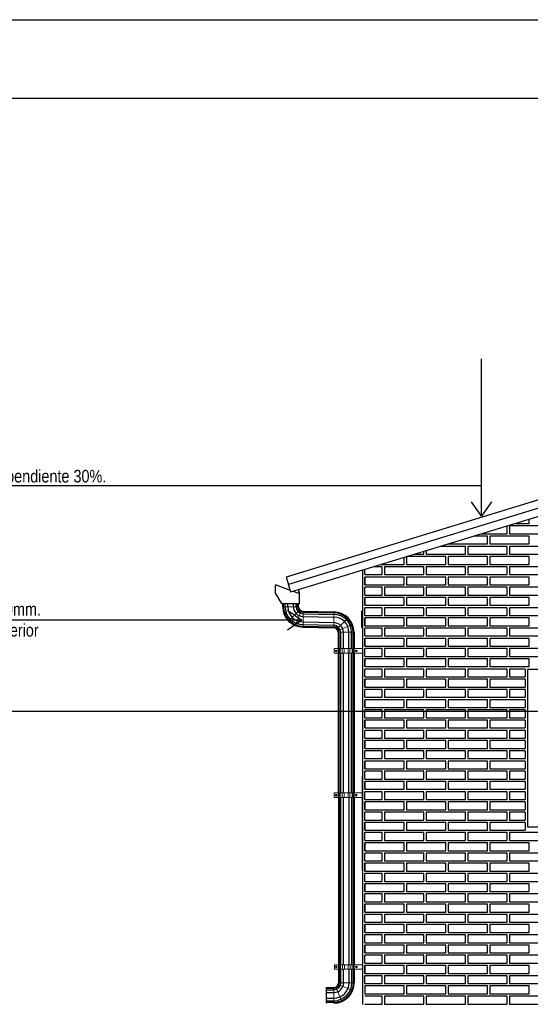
# Model space of a CAD drawing. Header units: millimetres. Extents: x 201 to 840, y 135 to 685.
# Tile 148 of 219: x 322.2 to 325.45, y 304.88 to 311.14. Entities that reach past the tile are written whole.
import ezdxf

# ---------------------------------------------------------------- set-up
doc = ezdxf.new("R2010")
doc.units = ezdxf.units.MM
doc.layers.add('001', color=1, linetype='Continuous', lineweight=5)
doc.layers.add('01 DETALLES', color=2, linetype='Continuous', lineweight=5)
for name, color, linetype in [('01', 1, 'Continuous'), ('03', 3, 'Continuous'), ('05', 5, 'Continuous'), ('10', 251, 'Continuous'), ('ABERTURAS', 2, 'Continuous'), ('Ladrillo visto', 250, 'Continuous'), ('LAMINA', 6, 'Continuous'), ('LLAMADAS', 1, 'Continuous'), ('muro', 6, 'Continuous')]:
    doc.layers.add(name, color=color, linetype=linetype)
doc.styles.add('ARIAL', font='arial.ttf', dxfattribs={"height": 0.06})
doc.styles.get("Standard").update_dxf_attribs({"font": 'arial.ttf'})
doc.dimstyles.new('05', dxfattribs={"dimscale": 0, "dimtxt": 0.09, "dimasz": 0.05, "dimexe": 0, "dimexo": 0, "dimgap": 0, "dimtad": 0, "dimzin": 0, "dimdsep": 46, "dimtxsty": 'Standard', "dimblk": 'OPEN90', "dimcen": 0.25, "dimclrd": 1, "dimclre": 1, "dimclrt": 3, "dimadec": 0, "dimazin": 0, "dimtfac": 1, "dimtofl": 0, "dimtmove": 2, "dimatfit": 3, "dimldrblk": 'BOXFILLED', "dimfxl": 1, "dimtolj": 1, "dimtzin": 0, "dimarcsym": 0})

msp = doc.modelspace()

# ---------------------------------------------------------------- linework, layer by layer
at = {"layer": '001', "ltscale": 0.8}
for p, q in [((323.8754, 307.4102), (323.9754, 307.4102)), ((323.8754, 307.4102), (323.9754, 307.4102)), ((323.9754, 307.4102), (323.9754, 307.4102)), ((324.1995, 307.3766), (324.1995, 307.2766))]:
    msp.add_line(p, q, dxfattribs=at)
at = {"layer": '001', "ltscale": 0.05}
for p, q in [((323.984, 307.3894), (323.9133, 307.3187)), ((323.9935, 307.383), (323.9552, 307.2907)), ((324.2203, 307.268), (324.291, 307.3387)), ((324.2267, 307.2584), (324.3191, 307.2967)), ((324.2281, 305.0078), (324.3205, 304.9696)), ((324.2304, 305.0191), (324.3304, 305.0191)), ((324.201, 304.9897), (324.201, 304.8897)), ((324.2122, 304.9919), (324.2505, 304.8995))]:
    msp.add_line(p, q, dxfattribs=at)
at = {"layer": '001'}
for p, q in [((324.0048, 307.3808), (324.0048, 307.2808)), ((324.2289, 307.2472), (324.3289, 307.2472))]:
    msp.add_line(p, q, dxfattribs=at)
at = {"layer": '01'}
for p, q in [((327.4072, 308.5667), (323.926, 307.5031)), ((323.8384, 307.5467), (323.9223, 307.5153)), ((323.9262, 307.503), (323.9118, 307.5509)), ((323.942, 307.5079), (323.9729, 307.4963)), ((323.982, 307.4993), (323.9763, 307.5182)), ((324.2289, 307.2472), (324.2289, 307.1434)), ((324.3289, 307.2472), (324.3289, 307.1434)), ((324.2289, 307.114), (324.2289, 306.2259)), ((324.3289, 307.114), (324.3289, 306.2259)), ((324.2304, 306.1965), (324.2304, 305.1341)), ((324.3304, 306.1965), (324.3304, 305.1341)), ((324.2304, 305.1047), (324.2304, 305.0191)), ((324.3304, 305.1047), (324.3304, 305.0191)), ((324.151, 304.9897), (324.151, 304.8897)), ((324.151, 304.9897), (324.201, 304.9897))]:
    msp.add_line(p, q, dxfattribs=at)
at = {"layer": '01', "ltscale": 0.8}
for p, q in [((323.8754, 307.4108), (323.8754, 307.4313)), ((323.8754, 307.4102), (323.8754, 307.4313)), ((323.9754, 307.4108), (323.9754, 307.4313)), ((323.9754, 307.4102), (323.9754, 307.4313)), ((324.0048, 307.3808), (324.1995, 307.3766)), ((324.0048, 307.2808), (324.1995, 307.2766))]:
    msp.add_line(p, q, dxfattribs=at)
at = {"layer": '01', "ltscale": 0.01}
msp.add_line((324.3822, 305.7339), (324.3822, 306.3339), dxfattribs=at)
at = {"layer": '01'}
for centre, radius, start, end in [((324.0048, 307.4102), 0.1294, 180, 270), ((324.0048, 307.4102), 0.0294, 180, 270), ((324.1995, 307.2472), 0.1294, 0, 90), ((324.1995, 307.2472), 0.0294, 0, 90), ((324.201, 305.0191), 0.0294, 270, 360), ((324.201, 305.0191), 0.1294, 270, 360)]:
    msp.add_arc(centre, radius, start, end, dxfattribs=at)
at = {"layer": '01 DETALLES', "ltscale": 0.05}
for p, q in [((324.2282, 307.1434), (324.2282, 307.114)), ((324.2302, 307.1434), (324.2302, 307.114)), ((324.2341, 307.1434), (324.2341, 307.114)), ((324.2414, 307.1434), (324.2414, 307.114)), ((324.2545, 307.1434), (324.2545, 307.114)), ((324.2666, 307.1434), (324.2666, 307.114)), ((324.2911, 307.1434), (324.2911, 307.114)), ((324.3031, 307.1434), (324.3031, 307.114)), ((324.3162, 307.1434), (324.3162, 307.114)), ((324.3235, 307.1434), (324.3235, 307.114)), ((324.3274, 307.1434), (324.3274, 307.114)), ((324.3294, 307.1434), (324.3294, 307.114)), ((324.2282, 306.2259), (324.2282, 306.1965)), ((324.2302, 306.2259), (324.2302, 306.1965)), ((324.2341, 306.2259), (324.2341, 306.1965)), ((324.2414, 306.2259), (324.2414, 306.1965)), ((324.2545, 306.2259), (324.2545, 306.1965)), ((324.2666, 306.2259), (324.2666, 306.1965)), ((324.2911, 306.2259), (324.2911, 306.1965)), ((324.3031, 306.2259), (324.3031, 306.1965)), ((324.3162, 306.2259), (324.3162, 306.1965)), ((324.3235, 306.2259), (324.3235, 306.1965)), ((324.3274, 306.2259), (324.3274, 306.1965)), ((324.3294, 306.2259), (324.3294, 306.1965)), ((324.2296, 305.1341), (324.2296, 305.1047)), ((324.2316, 305.1341), (324.2316, 305.1047)), ((324.2356, 305.1341), (324.2356, 305.1047)), ((324.2428, 305.1341), (324.2428, 305.1047)), ((324.256, 305.1341), (324.256, 305.1047)), ((324.268, 305.1341), (324.268, 305.1047)), ((324.2925, 305.1341), (324.2925, 305.1047)), ((324.3045, 305.1341), (324.3045, 305.1047)), ((324.3177, 305.1341), (324.3177, 305.1047)), ((324.3249, 305.1341), (324.3249, 305.1047)), ((324.3289, 305.1341), (324.3289, 305.1047)), ((324.3308, 305.1341), (324.3308, 305.1047))]:
    msp.add_line(p, q, dxfattribs=at)
for points in [[(324.3817, 307.114), (324.2032, 307.114), (324.2032, 307.1434), (324.3817, 307.1434)], [(324.2132, 307.1314), (324.2163, 307.1314), (324.2178, 307.1287), (324.2163, 307.126), (324.2132, 307.126), (324.2116, 307.1287), (324.2132, 307.1314)], [(324.3444, 307.1314), (324.3413, 307.1314), (324.3398, 307.1287), (324.3413, 307.126), (324.3444, 307.126), (324.346, 307.1287), (324.3444, 307.1314)], [(324.3817, 306.1965), (324.2032, 306.1965), (324.2032, 306.2259), (324.3817, 306.2259)], [(324.2132, 306.2139), (324.2163, 306.2139), (324.2178, 306.2112), (324.2163, 306.2085), (324.2132, 306.2085), (324.2116, 306.2112), (324.2132, 306.2139)], [(324.3444, 306.2139), (324.3413, 306.2139), (324.3398, 306.2112), (324.3413, 306.2085), (324.3444, 306.2085), (324.346, 306.2112), (324.3444, 306.2139)], [(324.3832, 305.1047), (324.2046, 305.1047), (324.2046, 305.1341), (324.3832, 305.1341)], [(324.2146, 305.1221), (324.2177, 305.1221), (324.2193, 305.1194), (324.2177, 305.1167), (324.2146, 305.1167), (324.2131, 305.1194), (324.2146, 305.1221)], [(324.3459, 305.1221), (324.3428, 305.1221), (324.3412, 305.1194), (324.3428, 305.1167), (324.3459, 305.1167), (324.3474, 305.1194), (324.3459, 305.1221)]]:
    msp.add_lwpolyline(points, dxfattribs=at)
for centre, radius in [((324.2147, 307.1287), 0.00549), ((324.2147, 307.1287), 0.00272), ((324.3429, 307.1287), 0.00549), ((324.3429, 307.1287), 0.00272), ((324.2147, 306.2112), 0.00549), ((324.2147, 306.2112), 0.00272), ((324.3429, 306.2112), 0.00549), ((324.3429, 306.2112), 0.00272), ((324.2161, 305.1194), 0.00549), ((324.2161, 305.1194), 0.00272), ((324.3444, 305.1194), 0.00549), ((324.3444, 305.1194), 0.00272)]:
    msp.add_circle(centre, radius, dxfattribs=at)
at = {"layer": '03'}
for p, q in [((327.3925, 308.6668), (323.8968, 307.5987)), ((327.4072, 308.619), (323.9114, 307.5509)), ((323.8968, 307.5987), (323.9114, 307.5509))]:
    msp.add_line(p, q, dxfattribs=at)
at = {"layer": '05'}
msp.add_lwpolyline([(323.8384, 307.5467), (323.8284, 307.5467), (323.8284, 307.4967), (323.8679, 307.4313), (323.9829, 307.4313), (323.9829, 307.4963), (323.9729, 307.4963)], dxfattribs=at)
at = {"layer": '10'}
for p, q in [((323.8806, 307.4108), (323.8806, 307.4313)), ((323.8806, 307.4102), (323.8806, 307.4313)), ((323.8905, 307.4108), (323.8905, 307.4313)), ((323.8905, 307.4102), (323.8905, 307.4313)), ((323.9076, 307.4108), (323.9076, 307.4313)), ((323.9076, 307.4102), (323.9076, 307.4313)), ((323.9431, 307.4108), (323.9431, 307.4313)), ((323.9431, 307.4102), (323.9431, 307.4313)), ((323.9602, 307.4108), (323.9602, 307.4313)), ((323.9602, 307.4102), (323.9602, 307.4313)), ((323.9701, 307.4108), (323.9701, 307.4313)), ((323.9701, 307.4102), (323.9701, 307.4313)), ((324.0048, 307.3755), (324.1995, 307.3713)), ((324.0048, 307.3657), (324.1995, 307.3614)), ((324.0048, 307.3485), (324.1995, 307.3443)), ((324.0048, 307.3131), (324.1995, 307.3089)), ((324.0048, 307.296), (324.1995, 307.2917)), ((324.0048, 307.2861), (324.1995, 307.2819))]:
    msp.add_line(p, q, dxfattribs=at)
at = {"layer": '10', "ltscale": 0.05}
for p, q in [((324.2342, 307.1434), (324.2342, 307.2472)), ((324.2441, 307.1434), (324.2441, 307.2472)), ((324.2612, 307.1434), (324.2612, 307.2472)), ((324.2967, 307.1434), (324.2967, 307.2472)), ((324.3138, 307.1434), (324.3138, 307.2472)), ((324.3237, 307.1434), (324.3237, 307.2472)), ((324.2342, 306.2259), (324.2342, 307.114)), ((324.2441, 306.2259), (324.2441, 307.114)), ((324.2612, 306.2259), (324.2612, 307.114)), ((324.2967, 306.2259), (324.2967, 307.114)), ((324.3138, 306.2259), (324.3138, 307.114)), ((324.3237, 306.2259), (324.3237, 307.114)), ((324.2357, 305.1341), (324.2357, 306.1965)), ((324.2455, 305.1341), (324.2455, 306.1965)), ((324.2627, 305.1341), (324.2627, 306.1965)), ((324.2981, 305.1341), (324.2981, 306.1965)), ((324.3152, 305.1341), (324.3152, 306.1965)), ((324.3251, 305.1341), (324.3251, 306.1965)), ((324.2357, 305.0191), (324.2357, 305.1047)), ((324.2455, 305.0191), (324.2455, 305.1047)), ((324.2627, 305.0191), (324.2627, 305.1047)), ((324.2981, 305.0191), (324.2981, 305.1047)), ((324.3152, 305.0191), (324.3152, 305.1047)), ((324.3251, 305.0191), (324.3251, 305.1047)), ((324.151, 304.9844), (324.201, 304.9844)), ((324.151, 304.9745), (324.201, 304.9745)), ((324.151, 304.9574), (324.201, 304.9574)), ((324.151, 304.922), (324.201, 304.922)), ((324.151, 304.9048), (324.201, 304.9048)), ((324.151, 304.8949), (324.201, 304.8949))]:
    msp.add_line(p, q, dxfattribs=at)
for centre, radius, start, end in [((324.0048, 307.4102), 0.1241, 180, 270), ((324.0048, 307.4102), 0.1143, 180, 270), ((324.0048, 307.4102), 0.0971, 180, 270), ((324.0048, 307.4102), 0.0617, 180, 270), ((324.0048, 307.4102), 0.0446, 180, 270), ((324.0048, 307.4102), 0.0347, 180, 270), ((324.1995, 307.2472), 0.1241, 0, 90), ((324.1995, 307.2472), 0.1143, 0, 90), ((324.1995, 307.2472), 0.0971, 0, 90), ((324.1995, 307.2472), 0.0617, 0, 90), ((324.1995, 307.2472), 0.0446, 0, 90), ((324.1995, 307.2472), 0.0347, 0, 90), ((324.201, 305.0191), 0.1241, 270, 360), ((324.201, 305.0191), 0.1143, 270, 360), ((324.201, 305.0191), 0.0971, 270, 360), ((324.201, 305.0191), 0.0617, 270, 360), ((324.201, 305.0191), 0.0446, 270, 360), ((324.201, 305.0191), 0.0347, 270, 360)]:
    msp.add_arc(centre, radius, start, end, dxfattribs=at)
at = {"layer": 'ABERTURAS', "ltscale": 0.01}
msp.add_lwpolyline([(325.4322, 306.0102), (326.4322, 306.0102), (326.4322, 307.0102), (325.4322, 307.0102)], close=True, dxfattribs=at)
at = {"layer": 'Ladrillo visto', "color": 251, "ltscale": 0.5}
for p, q in [((324.3972, 307.6139), (324.3972, 307.6471)), ((324.3972, 307.5489), (324.3972, 307.5989)), ((324.3972, 307.4839), (324.3972, 307.5339)), ((324.3972, 307.4189), (324.3972, 307.4689)), ((324.3972, 307.3539), (324.3972, 307.4039)), ((324.3972, 307.2889), (324.3972, 307.3389)), ((324.3972, 307.2239), (324.3972, 307.2739)), ((324.3972, 307.1589), (324.3972, 307.2089)), ((324.3972, 307.0939), (324.3972, 307.1439)), ((324.3972, 307.0289), (324.3972, 307.0789)), ((324.3972, 306.9639), (324.3972, 307.0139)), ((324.3972, 306.8989), (324.3972, 306.9489)), ((324.3972, 306.8339), (324.3972, 306.8839)), ((324.3972, 306.7689), (324.3972, 306.8189)), ((324.3972, 306.7039), (324.3972, 306.7539)), ((324.3972, 306.6389), (324.3972, 306.6889)), ((324.3972, 306.5739), (324.3972, 306.6239)), ((324.3972, 306.5089), (324.3972, 306.5589)), ((324.3972, 306.4439), (324.3972, 306.4939)), ((324.3972, 306.3789), (324.3972, 306.4289)), ((324.3972, 306.3139), (324.3972, 306.3639)), ((324.3972, 306.2489), (324.3972, 306.2989)), ((324.3972, 306.1839), (324.3972, 306.2339)), ((324.3972, 306.1189), (324.3972, 306.1689)), ((324.3972, 306.0539), (324.3972, 306.1039)), ((324.3972, 305.9889), (324.3972, 306.0389)), ((324.3972, 305.9239), (324.3972, 305.9739)), ((324.3972, 305.8589), (324.3972, 305.9089)), ((324.3972, 305.7939), (324.3972, 305.8439)), ((324.3972, 305.7289), (324.3972, 305.7789)), ((324.3972, 305.6639), (324.3972, 305.7139)), ((324.3972, 305.5989), (324.3972, 305.6489)), ((324.3972, 305.5339), (324.3972, 305.5839)), ((324.3972, 305.4689), (324.3972, 305.5189)), ((324.3972, 305.4039), (324.3972, 305.4539)), ((324.3972, 305.3389), (324.3972, 305.3889)), ((324.3972, 305.2739), (324.3972, 305.3239)), ((324.3972, 305.2089), (324.3972, 305.2589)), ((324.3972, 305.1439), (324.3972, 305.1939)), ((324.3972, 305.0789), (324.3972, 305.1289)), ((324.3972, 305.0139), (324.3972, 305.0639))]:
    msp.add_line(p, q, dxfattribs=at)
at = {"layer": 'Ladrillo visto'}
for p, q in [((324.3755, 307.381), (324.3756, 307.3825)), ((324.3756, 307.3825), (324.3756, 307.2779)), ((324.3785, 307.3825), (324.3756, 307.3825)), ((324.3785, 307.3825), (324.3785, 307.2779)), ((324.3787, 307.381), (324.3785, 307.3825)), ((324.3755, 307.381), (324.3755, 307.2794)), ((324.3787, 307.381), (324.3787, 307.2794)), ((324.3822, 307.381), (324.3787, 307.381)), ((324.3755, 307.2794), (324.3756, 307.2779)), ((324.3785, 307.2779), (324.3756, 307.2779)), ((324.3787, 307.2794), (324.3785, 307.2779)), ((324.3822, 307.2794), (324.3787, 307.2794))]:
    msp.add_line(p, q, dxfattribs=at)
at = {"layer": 'Ladrillo visto', "color": 251, "ltscale": 0.5}
for points in [[(325.3523, 307.9389), (325.4422, 307.9389), (325.4422, 307.9663)], [(325.1396, 307.8739), (325.3029, 307.8739), (325.3029, 307.9239)], [(325.3179, 307.8739), (325.5679, 307.8739), (325.5679, 307.9239), (325.3179, 307.9239), (325.3179, 307.8739)], [(324.9272, 307.8089), (325.1772, 307.8089), (325.1772, 307.8589), (325.0905, 307.8589)], [(325.1922, 307.8089), (325.4422, 307.8089), (325.4422, 307.8589), (325.1922, 307.8589), (325.1922, 307.8089)], [(324.7141, 307.7439), (324.7729, 307.7439), (324.7729, 307.7619)], [(324.7879, 307.7439), (325.0379, 307.7439), (325.0379, 307.7939), (324.8778, 307.7939)], [(324.7879, 307.7664), (324.7879, 307.7439)], [(324.9272, 307.809), (324.9272, 307.8089)], [(325.0529, 307.7439), (325.3029, 307.7439), (325.3029, 307.7939), (325.0529, 307.7939), (325.0529, 307.7439)], [(325.3179, 307.7439), (325.5679, 307.7439), (325.5679, 307.7939), (325.3179, 307.7939), (325.3179, 307.7439)], [(324.5014, 307.6789), (324.6472, 307.6789), (324.6472, 307.7234)], [(324.6622, 307.6789), (324.9122, 307.6789), (324.9122, 307.7289), (324.665, 307.7289)], [(324.6622, 307.728), (324.6622, 307.6789)], [(324.9272, 307.6789), (325.1772, 307.6789), (325.1772, 307.7289), (324.9272, 307.7289), (324.9272, 307.6789)], [(325.1922, 307.6789), (325.4422, 307.6789), (325.4422, 307.7289), (325.1922, 307.7289), (325.1922, 307.6789)], [(324.3972, 307.6139), (324.5079, 307.6139), (324.5079, 307.6639), (324.4523, 307.6639)], [(324.5229, 307.6139), (324.7729, 307.6139), (324.7729, 307.6639), (324.5229, 307.6639), (324.5229, 307.6139)], [(324.7879, 307.6139), (325.0379, 307.6139), (325.0379, 307.6639), (324.7879, 307.6639), (324.7879, 307.6139)], [(325.0529, 307.6139), (325.3029, 307.6139), (325.3029, 307.6639), (325.0529, 307.6639), (325.0529, 307.6139)], [(325.3179, 307.6139), (325.5679, 307.6139), (325.5679, 307.6639), (325.3179, 307.6639), (325.3179, 307.6139)], [(324.3972, 307.5489), (324.6472, 307.5489), (324.6472, 307.5989), (324.3972, 307.5989), (324.3972, 307.5489)], [(324.6622, 307.5489), (324.9122, 307.5489), (324.9122, 307.5989), (324.6622, 307.5989), (324.6622, 307.5489)], [(324.9272, 307.5489), (325.1772, 307.5489), (325.1772, 307.5989), (324.9272, 307.5989), (324.9272, 307.5489)], [(325.1922, 307.5489), (325.4422, 307.5489), (325.4422, 307.5989), (325.1922, 307.5989), (325.1922, 307.5489)], [(324.3972, 307.4839), (324.5079, 307.4839), (324.5079, 307.5339), (324.3972, 307.5339)], [(324.5229, 307.4839), (324.7729, 307.4839), (324.7729, 307.5339), (324.5229, 307.5339), (324.5229, 307.4839)], [(324.7879, 307.4839), (325.0379, 307.4839), (325.0379, 307.5339), (324.7879, 307.5339), (324.7879, 307.4839)], [(325.0529, 307.4839), (325.3029, 307.4839), (325.3029, 307.5339), (325.0529, 307.5339), (325.0529, 307.4839)], [(325.3179, 307.4839), (325.5679, 307.4839), (325.5679, 307.5339), (325.3179, 307.5339), (325.3179, 307.4839)], [(324.3972, 307.4189), (324.6472, 307.4189), (324.6472, 307.4689), (324.3972, 307.4689), (324.3972, 307.4189)], [(324.6622, 307.4189), (324.9122, 307.4189), (324.9122, 307.4689), (324.6622, 307.4689), (324.6622, 307.4189)], [(324.9272, 307.4189), (325.1772, 307.4189), (325.1772, 307.4689), (324.9272, 307.4689), (324.9272, 307.4189)], [(325.1922, 307.4189), (325.4422, 307.4189), (325.4422, 307.4689), (325.1922, 307.4689), (325.1922, 307.4189)], [(324.3972, 307.3539), (324.5079, 307.3539), (324.5079, 307.4039), (324.3972, 307.4039)], [(324.5229, 307.3539), (324.7729, 307.3539), (324.7729, 307.4039), (324.5229, 307.4039), (324.5229, 307.3539)], [(324.7879, 307.3539), (325.0379, 307.3539), (325.0379, 307.4039), (324.7879, 307.4039), (324.7879, 307.3539)], [(325.0529, 307.3539), (325.3029, 307.3539), (325.3029, 307.4039), (325.0529, 307.4039), (325.0529, 307.3539)], [(325.3179, 307.3539), (325.5679, 307.3539), (325.5679, 307.4039), (325.3179, 307.4039), (325.3179, 307.3539)], [(324.3972, 307.2889), (324.6472, 307.2889), (324.6472, 307.3389), (324.3972, 307.3389), (324.3972, 307.2889)], [(324.6622, 307.2889), (324.9122, 307.2889), (324.9122, 307.3389), (324.6622, 307.3389), (324.6622, 307.2889)], [(324.9272, 307.2889), (325.1772, 307.2889), (325.1772, 307.3389), (324.9272, 307.3389), (324.9272, 307.2889)], [(325.1922, 307.2889), (325.4422, 307.2889), (325.4422, 307.3389), (325.1922, 307.3389), (325.1922, 307.2889)], [(324.3972, 307.2239), (324.5079, 307.2239), (324.5079, 307.2739), (324.3972, 307.2739)], [(324.5229, 307.2239), (324.7729, 307.2239), (324.7729, 307.2739), (324.5229, 307.2739), (324.5229, 307.2239)], [(324.7879, 307.2239), (325.0379, 307.2239), (325.0379, 307.2739), (324.7879, 307.2739), (324.7879, 307.2239)], [(325.0529, 307.2239), (325.3029, 307.2239), (325.3029, 307.2739), (325.0529, 307.2739), (325.0529, 307.2239)], [(325.3179, 307.2239), (325.5679, 307.2239), (325.5679, 307.2739), (325.3179, 307.2739), (325.3179, 307.2239)], [(324.3972, 307.1589), (324.6472, 307.1589), (324.6472, 307.2089), (324.3972, 307.2089), (324.3972, 307.1589)], [(324.6622, 307.1589), (324.9122, 307.1589), (324.9122, 307.2089), (324.6622, 307.2089), (324.6622, 307.1589)], [(324.9272, 307.1589), (325.1772, 307.1589), (325.1772, 307.2089), (324.9272, 307.2089), (324.9272, 307.1589)], [(325.1922, 307.1589), (325.4422, 307.1589), (325.4422, 307.2089), (325.1922, 307.2089), (325.1922, 307.1589)], [(324.3972, 307.0939), (324.5079, 307.0939), (324.5079, 307.1439), (324.3972, 307.1439)], [(324.5229, 307.0939), (324.7729, 307.0939), (324.7729, 307.1439), (324.5229, 307.1439), (324.5229, 307.0939)], [(324.7879, 307.0939), (325.0379, 307.0939), (325.0379, 307.1439), (324.7879, 307.1439), (324.7879, 307.0939)], [(325.0529, 307.0939), (325.3029, 307.0939), (325.3029, 307.1439), (325.0529, 307.1439), (325.0529, 307.0939)], [(325.3179, 307.0939), (325.5679, 307.0939), (325.5679, 307.1439), (325.3179, 307.1439), (325.3179, 307.0939)], [(324.3972, 307.0289), (324.6472, 307.0289), (324.6472, 307.0789), (324.3972, 307.0789), (324.3972, 307.0289)], [(324.6622, 307.0289), (324.9122, 307.0289), (324.9122, 307.0789), (324.6622, 307.0789), (324.6622, 307.0289)], [(324.9272, 307.0289), (325.1772, 307.0289), (325.1772, 307.0789), (324.9272, 307.0789), (324.9272, 307.0289)], [(325.1922, 307.0289), (325.4422, 307.0289), (325.4422, 307.0789), (325.1922, 307.0789), (325.1922, 307.0289)], [(324.3972, 306.9639), (324.5079, 306.9639), (324.5079, 307.0139), (324.3972, 307.0139)], [(324.5229, 306.9639), (324.7729, 306.9639), (324.7729, 307.0139), (324.5229, 307.0139), (324.5229, 306.9639)], [(324.7879, 306.9639), (325.0379, 306.9639), (325.0379, 307.0139), (324.7879, 307.0139), (324.7879, 306.9639)], [(325.0529, 306.9639), (325.3029, 306.9639), (325.3029, 307.0139), (325.0529, 307.0139), (325.0529, 306.9639)], [(325.4172, 307.0139), (325.3179, 307.0139), (325.3179, 306.9639)], [(325.4172, 307.0139), (325.4172, 307.0139), (325.4172, 306.9639)], [(324.3972, 306.8989), (324.6472, 306.8989), (324.6472, 306.9489), (324.3972, 306.9489), (324.3972, 306.8989)], [(324.6622, 306.8989), (324.9122, 306.8989), (324.9122, 306.9489), (324.6622, 306.9489), (324.6622, 306.8989)], [(324.9272, 306.8989), (325.1772, 306.8989), (325.1772, 306.9489), (324.9272, 306.9489), (324.9272, 306.8989)], [(325.4172, 306.9489), (325.1922, 306.9489), (325.1922, 306.8989)], [(325.3179, 306.9639), (325.4172, 306.9639)], [(325.4172, 306.9489), (325.4172, 306.8989)], [(324.3972, 306.8339), (324.5079, 306.8339), (324.5079, 306.8839), (324.3972, 306.8839)], [(324.5229, 306.8339), (324.7729, 306.8339), (324.7729, 306.8839), (324.5229, 306.8839), (324.5229, 306.8339)], [(324.7879, 306.8339), (325.0379, 306.8339), (325.0379, 306.8839), (324.7879, 306.8839), (324.7879, 306.8339)], [(325.0529, 306.8339), (325.3029, 306.8339), (325.3029, 306.8839), (325.0529, 306.8839), (325.0529, 306.8339)], [(325.1922, 306.8989), (325.4172, 306.8989)], [(325.4172, 306.8839), (325.3179, 306.8839), (325.3179, 306.8339)], [(325.4172, 306.8839), (325.4172, 306.8339)], [(324.3972, 306.7689), (324.6472, 306.7689), (324.6472, 306.8189), (324.3972, 306.8189), (324.3972, 306.7689)], [(324.6622, 306.7689), (324.9122, 306.7689), (324.9122, 306.8189), (324.6622, 306.8189), (324.6622, 306.7689)], [(324.9272, 306.7689), (325.1772, 306.7689), (325.1772, 306.8189), (324.9272, 306.8189), (324.9272, 306.7689)], [(325.4172, 306.8189), (325.1922, 306.8189), (325.1922, 306.7689)], [(325.3179, 306.8339), (325.4172, 306.8339)], [(325.4172, 306.8189), (325.4172, 306.7689)], [(325.1922, 306.7689), (325.4172, 306.7689)], [(324.3972, 306.7039), (324.5079, 306.7039), (324.5079, 306.7539), (324.3972, 306.7539)], [(324.5229, 306.7039), (324.7729, 306.7039), (324.7729, 306.7539), (324.5229, 306.7539), (324.5229, 306.7039)], [(324.7879, 306.7039), (325.0379, 306.7039), (325.0379, 306.7539), (324.7879, 306.7539), (324.7879, 306.7039)], [(325.0529, 306.7039), (325.3029, 306.7039), (325.3029, 306.7539), (325.0529, 306.7539), (325.0529, 306.7039)], [(325.4172, 306.7539), (325.3179, 306.7539), (325.3179, 306.7039)], [(325.3179, 306.7039), (325.4172, 306.7039)], [(325.4172, 306.7539), (325.4172, 306.7039)], [(324.3972, 306.6389), (324.6472, 306.6389), (324.6472, 306.6889), (324.3972, 306.6889), (324.3972, 306.6389)], [(324.6622, 306.6389), (324.9122, 306.6389), (324.9122, 306.6889), (324.6622, 306.6889), (324.6622, 306.6389)], [(324.9272, 306.6389), (325.1772, 306.6389), (325.1772, 306.6889), (324.9272, 306.6889), (324.9272, 306.6389)], [(325.4172, 306.6889), (325.1922, 306.6889), (325.1922, 306.6389)], [(325.1922, 306.6389), (325.4172, 306.6389)], [(325.4172, 306.6889), (325.4172, 306.6389)], [(324.3972, 306.5739), (324.5079, 306.5739), (324.5079, 306.6239), (324.3972, 306.6239)], [(324.5229, 306.5739), (324.7729, 306.5739), (324.7729, 306.6239), (324.5229, 306.6239), (324.5229, 306.5739)], [(324.7879, 306.5739), (325.0379, 306.5739), (325.0379, 306.6239), (324.7879, 306.6239), (324.7879, 306.5739)], [(325.0529, 306.5739), (325.3029, 306.5739), (325.3029, 306.6239), (325.0529, 306.6239), (325.0529, 306.5739)], [(325.4172, 306.6239), (325.3179, 306.6239), (325.3179, 306.5739)], [(325.3179, 306.5739), (325.4172, 306.5739)], [(325.4172, 306.6239), (325.4172, 306.5739)], [(324.3972, 306.5089), (324.6472, 306.5089), (324.6472, 306.5589), (324.3972, 306.5589), (324.3972, 306.5089)], [(324.6622, 306.5089), (324.9122, 306.5089), (324.9122, 306.5589), (324.6622, 306.5589), (324.6622, 306.5089)], [(324.9272, 306.5089), (325.1772, 306.5089), (325.1772, 306.5589), (324.9272, 306.5589), (324.9272, 306.5089)], [(325.4172, 306.5589), (325.1922, 306.5589), (325.1922, 306.5089)], [(325.1922, 306.5089), (325.4172, 306.5089)], [(325.4172, 306.5589), (325.4172, 306.5089)], [(324.3972, 306.4439), (324.5079, 306.4439), (324.5079, 306.4939), (324.3972, 306.4939)], [(324.5229, 306.4439), (324.7729, 306.4439), (324.7729, 306.4939), (324.5229, 306.4939), (324.5229, 306.4439)], [(324.7879, 306.4439), (325.0379, 306.4439), (325.0379, 306.4939), (324.7879, 306.4939), (324.7879, 306.4439)], [(325.0529, 306.4439), (325.3029, 306.4439), (325.3029, 306.4939), (325.0529, 306.4939), (325.0529, 306.4439)], [(325.4172, 306.4939), (325.3179, 306.4939), (325.3179, 306.4439)], [(325.3179, 306.4439), (325.4172, 306.4439)], [(325.4172, 306.4939), (325.4172, 306.4439)], [(324.3972, 306.3789), (324.6472, 306.3789), (324.6472, 306.4289), (324.3972, 306.4289), (324.3972, 306.3789)], [(324.6622, 306.3789), (324.9122, 306.3789), (324.9122, 306.4289), (324.6622, 306.4289), (324.6622, 306.3789)], [(324.9272, 306.3789), (325.1772, 306.3789), (325.1772, 306.4289), (324.9272, 306.4289), (324.9272, 306.3789)], [(325.4172, 306.4289), (325.1922, 306.4289), (325.1922, 306.3789)], [(325.4172, 306.4289), (325.4172, 306.3789)], [(324.3972, 306.3139), (324.5079, 306.3139), (324.5079, 306.3639), (324.3972, 306.3639)], [(324.5229, 306.3139), (324.7729, 306.3139), (324.7729, 306.3639), (324.5229, 306.3639), (324.5229, 306.3139)], [(324.7879, 306.3139), (325.0379, 306.3139), (325.0379, 306.3639), (324.7879, 306.3639), (324.7879, 306.3139)], [(325.0529, 306.3139), (325.3029, 306.3139), (325.3029, 306.3639), (325.0529, 306.3639), (325.0529, 306.3139)], [(325.1922, 306.3789), (325.4172, 306.3789)], [(325.4172, 306.3639), (325.3179, 306.3639), (325.3179, 306.3139)], [(325.4172, 306.3639), (325.4172, 306.3139)], [(324.3972, 306.2489), (324.6472, 306.2489), (324.6472, 306.2989), (324.3972, 306.2989), (324.3972, 306.2489)], [(324.6622, 306.2489), (324.9122, 306.2489), (324.9122, 306.2989), (324.6622, 306.2989), (324.6622, 306.2489)], [(324.9272, 306.2489), (325.1772, 306.2489), (325.1772, 306.2989), (324.9272, 306.2989), (324.9272, 306.2489)], [(325.4172, 306.2989), (325.1922, 306.2989), (325.1922, 306.2489)], [(325.3179, 306.3139), (325.4172, 306.3139)], [(325.4172, 306.2989), (325.4172, 306.2489)], [(324.3972, 306.1839), (324.5079, 306.1839), (324.5079, 306.2339), (324.3972, 306.2339)], [(324.5229, 306.1839), (324.7729, 306.1839), (324.7729, 306.2339), (324.5229, 306.2339), (324.5229, 306.1839)], [(324.7879, 306.1839), (325.0379, 306.1839), (325.0379, 306.2339), (324.7879, 306.2339), (324.7879, 306.1839)], [(325.0529, 306.1839), (325.3029, 306.1839), (325.3029, 306.2339), (325.0529, 306.2339), (325.0529, 306.1839)], [(325.1922, 306.2489), (325.4172, 306.2489)], [(325.4172, 306.2339), (325.3179, 306.2339), (325.3179, 306.1839)], [(325.4172, 306.2339), (325.4172, 306.1839)], [(324.3972, 306.1189), (324.6472, 306.1189), (324.6472, 306.1689), (324.3972, 306.1689), (324.3972, 306.1189)], [(324.6622, 306.1189), (324.9122, 306.1189), (324.9122, 306.1689), (324.6622, 306.1689), (324.6622, 306.1189)], [(324.9272, 306.1189), (325.1772, 306.1189), (325.1772, 306.1689), (324.9272, 306.1689), (324.9272, 306.1189)], [(325.4172, 306.1689), (325.1922, 306.1689), (325.1922, 306.1189)], [(325.3179, 306.1839), (325.4172, 306.1839)], [(325.4172, 306.1689), (325.4172, 306.1189)], [(324.3972, 306.0539), (324.5079, 306.0539), (324.5079, 306.1039), (324.3972, 306.1039)], [(324.5229, 306.0539), (324.7729, 306.0539), (324.7729, 306.1039), (324.5229, 306.1039), (324.5229, 306.0539)], [(324.7879, 306.0539), (325.0379, 306.0539), (325.0379, 306.1039), (324.7879, 306.1039), (324.7879, 306.0539)], [(325.0529, 306.0539), (325.3029, 306.0539), (325.3029, 306.1039), (325.0529, 306.1039), (325.0529, 306.0539)], [(325.1922, 306.1189), (325.4172, 306.1189)], [(325.4172, 306.1039), (325.3179, 306.1039), (325.3179, 306.0539)], [(325.4172, 306.1039), (325.4172, 306.0539)], [(324.3972, 305.9889), (324.6472, 305.9889), (324.6472, 306.0389), (324.3972, 306.0389), (324.3972, 305.9889)], [(324.6622, 305.9889), (324.9122, 305.9889), (324.9122, 306.0389), (324.6622, 306.0389), (324.6622, 305.9889)], [(324.9272, 305.9889), (325.1772, 305.9889), (325.1772, 306.0389), (324.9272, 306.0389), (324.9272, 305.9889)], [(325.4172, 306.0389), (325.1922, 306.0389), (325.1922, 305.9889)], [(325.3179, 306.0539), (325.4172, 306.0539)], [(325.4172, 306.0389), (325.4172, 305.9889)], [(324.3972, 305.9239), (324.5079, 305.9239), (324.5079, 305.9739), (324.3972, 305.9739)], [(324.5229, 305.9239), (324.7729, 305.9239), (324.7729, 305.9739), (324.5229, 305.9739), (324.5229, 305.9239)], [(324.7879, 305.9239), (325.0379, 305.9239), (325.0379, 305.9739), (324.7879, 305.9739), (324.7879, 305.9239)], [(325.0529, 305.9239), (325.3029, 305.9239), (325.3029, 305.9739), (325.0529, 305.9739), (325.0529, 305.9239)], [(325.1922, 305.9889), (325.4172, 305.9889)], [(325.3179, 305.9239), (325.5679, 305.9239), (325.5679, 305.9739), (325.3179, 305.9739), (325.3179, 305.9239)], [(324.3972, 305.8589), (324.6472, 305.8589), (324.6472, 305.9089), (324.3972, 305.9089), (324.3972, 305.8589)], [(324.6622, 305.8589), (324.9122, 305.8589), (324.9122, 305.9089), (324.6622, 305.9089), (324.6622, 305.8589)], [(324.9272, 305.8589), (325.1772, 305.8589), (325.1772, 305.9089), (324.9272, 305.9089), (324.9272, 305.8589)], [(325.1922, 305.8589), (325.4422, 305.8589), (325.4422, 305.9089), (325.1922, 305.9089), (325.1922, 305.8589)], [(324.3972, 305.7939), (324.5079, 305.7939), (324.5079, 305.8439), (324.3972, 305.8439)], [(324.5229, 305.7939), (324.7729, 305.7939), (324.7729, 305.8439), (324.5229, 305.8439), (324.5229, 305.7939)], [(324.7879, 305.7939), (325.0379, 305.7939), (325.0379, 305.8439), (324.7879, 305.8439), (324.7879, 305.7939)], [(325.0529, 305.7939), (325.3029, 305.7939), (325.3029, 305.8439), (325.0529, 305.8439), (325.0529, 305.7939)], [(325.3179, 305.7939), (325.5679, 305.7939), (325.5679, 305.8439), (325.3179, 305.8439), (325.3179, 305.7939)], [(324.3972, 305.7289), (324.6472, 305.7289), (324.6472, 305.7789), (324.3972, 305.7789), (324.3972, 305.7289)], [(324.6622, 305.7289), (324.9122, 305.7289), (324.9122, 305.7789), (324.6622, 305.7789), (324.6622, 305.7289)], [(324.9272, 305.7289), (325.1772, 305.7289), (325.1772, 305.7789), (324.9272, 305.7789), (324.9272, 305.7289)], [(325.1922, 305.7289), (325.4422, 305.7289), (325.4422, 305.7789), (325.1922, 305.7789), (325.1922, 305.7289)], [(324.3972, 305.6639), (324.5079, 305.6639), (324.5079, 305.7139), (324.3972, 305.7139)], [(324.5229, 305.6639), (324.7729, 305.6639), (324.7729, 305.7139), (324.5229, 305.7139), (324.5229, 305.6639)], [(324.7879, 305.6639), (325.0379, 305.6639), (325.0379, 305.7139), (324.7879, 305.7139), (324.7879, 305.6639)], [(325.0529, 305.6639), (325.3029, 305.6639), (325.3029, 305.7139), (325.0529, 305.7139), (325.0529, 305.6639)], [(325.3179, 305.6639), (325.5679, 305.6639), (325.5679, 305.7139), (325.3179, 305.7139), (325.3179, 305.6639)], [(324.3972, 305.5989), (324.6472, 305.5989), (324.6472, 305.6489), (324.3972, 305.6489), (324.3972, 305.5989)], [(324.6622, 305.5989), (324.9122, 305.5989), (324.9122, 305.6489), (324.6622, 305.6489), (324.6622, 305.5989)], [(324.9272, 305.5989), (325.1772, 305.5989), (325.1772, 305.6489), (324.9272, 305.6489), (324.9272, 305.5989)], [(325.1922, 305.5989), (325.4422, 305.5989), (325.4422, 305.6489), (325.1922, 305.6489), (325.1922, 305.5989)], [(324.3972, 305.5339), (324.5079, 305.5339), (324.5079, 305.5839), (324.3972, 305.5839)], [(324.5229, 305.5339), (324.7729, 305.5339), (324.7729, 305.5839), (324.5229, 305.5839), (324.5229, 305.5339)], [(324.7879, 305.5339), (325.0379, 305.5339), (325.0379, 305.5839), (324.7879, 305.5839), (324.7879, 305.5339)], [(325.0529, 305.5339), (325.3029, 305.5339), (325.3029, 305.5839), (325.0529, 305.5839), (325.0529, 305.5339)], [(325.3179, 305.5339), (325.5679, 305.5339), (325.5679, 305.5839), (325.3179, 305.5839), (325.3179, 305.5339)], [(324.3972, 305.4689), (324.6472, 305.4689), (324.6472, 305.5189), (324.3972, 305.5189), (324.3972, 305.4689)], [(324.6622, 305.4689), (324.9122, 305.4689), (324.9122, 305.5189), (324.6622, 305.5189), (324.6622, 305.4689)], [(324.9272, 305.4689), (325.1772, 305.4689), (325.1772, 305.5189), (324.9272, 305.5189), (324.9272, 305.4689)], [(325.1922, 305.4689), (325.4422, 305.4689), (325.4422, 305.5189), (325.1922, 305.5189), (325.1922, 305.4689)], [(324.3972, 305.4039), (324.5079, 305.4039), (324.5079, 305.4539), (324.3972, 305.4539)], [(324.5229, 305.4039), (324.7729, 305.4039), (324.7729, 305.4539), (324.5229, 305.4539), (324.5229, 305.4039)], [(324.7879, 305.4039), (325.0379, 305.4039), (325.0379, 305.4539), (324.7879, 305.4539), (324.7879, 305.4039)], [(325.0529, 305.4039), (325.3029, 305.4039), (325.3029, 305.4539), (325.0529, 305.4539), (325.0529, 305.4039)], [(325.3179, 305.4039), (325.5679, 305.4039), (325.5679, 305.4539), (325.3179, 305.4539), (325.3179, 305.4039)], [(324.3972, 305.3389), (324.6472, 305.3389), (324.6472, 305.3889), (324.3972, 305.3889), (324.3972, 305.3389)], [(324.6622, 305.3389), (324.9122, 305.3389), (324.9122, 305.3889), (324.6622, 305.3889), (324.6622, 305.3389)], [(324.9272, 305.3389), (325.1772, 305.3389), (325.1772, 305.3889), (324.9272, 305.3889), (324.9272, 305.3389)], [(325.1922, 305.3389), (325.4422, 305.3389), (325.4422, 305.3889), (325.1922, 305.3889), (325.1922, 305.3389)], [(324.3972, 305.2739), (324.5079, 305.2739), (324.5079, 305.3239), (324.3972, 305.3239)], [(324.5229, 305.2739), (324.7729, 305.2739), (324.7729, 305.3239), (324.5229, 305.3239), (324.5229, 305.2739)], [(324.7879, 305.2739), (325.0379, 305.2739), (325.0379, 305.3239), (324.7879, 305.3239), (324.7879, 305.2739)], [(325.0529, 305.2739), (325.3029, 305.2739), (325.3029, 305.3239), (325.0529, 305.3239), (325.0529, 305.2739)], [(325.3179, 305.2739), (325.5679, 305.2739), (325.5679, 305.3239), (325.3179, 305.3239), (325.3179, 305.2739)], [(324.3972, 305.2089), (324.6472, 305.2089), (324.6472, 305.2589), (324.3972, 305.2589), (324.3972, 305.2089)], [(324.6622, 305.2089), (324.9122, 305.2089), (324.9122, 305.2589), (324.6622, 305.2589), (324.6622, 305.2089)], [(324.9272, 305.2089), (325.1772, 305.2089), (325.1772, 305.2589), (324.9272, 305.2589), (324.9272, 305.2089)], [(325.1922, 305.2089), (325.4422, 305.2089), (325.4422, 305.2589), (325.1922, 305.2589), (325.1922, 305.2089)], [(324.3972, 305.1439), (324.5079, 305.1439), (324.5079, 305.1939), (324.3972, 305.1939)], [(324.5229, 305.1439), (324.7729, 305.1439), (324.7729, 305.1939), (324.5229, 305.1939), (324.5229, 305.1439)], [(324.7879, 305.1439), (325.0379, 305.1439), (325.0379, 305.1939), (324.7879, 305.1939), (324.7879, 305.1439)], [(325.0529, 305.1439), (325.3029, 305.1439), (325.3029, 305.1939), (325.0529, 305.1939), (325.0529, 305.1439)], [(325.3179, 305.1439), (325.5679, 305.1439), (325.5679, 305.1939), (325.3179, 305.1939), (325.3179, 305.1439)], [(324.3972, 305.0789), (324.6472, 305.0789), (324.6472, 305.1289), (324.3972, 305.1289), (324.3972, 305.0789)], [(324.6622, 305.0789), (324.9122, 305.0789), (324.9122, 305.1289), (324.6622, 305.1289), (324.6622, 305.0789)], [(324.9272, 305.0789), (325.1772, 305.0789), (325.1772, 305.1289), (324.9272, 305.1289), (324.9272, 305.0789)], [(325.1922, 305.0789), (325.4422, 305.0789), (325.4422, 305.1289), (325.1922, 305.1289), (325.1922, 305.0789)], [(324.3972, 305.0139), (324.5079, 305.0139), (324.5079, 305.0639), (324.3972, 305.0639)], [(324.5229, 305.0139), (324.7729, 305.0139), (324.7729, 305.0639), (324.5229, 305.0639), (324.5229, 305.0139)], [(324.7879, 305.0139), (325.0379, 305.0139), (325.0379, 305.0639), (324.7879, 305.0639), (324.7879, 305.0139)], [(325.0529, 305.0139), (325.3029, 305.0139), (325.3029, 305.0639), (325.0529, 305.0639), (325.0529, 305.0139)], [(325.3179, 305.0139), (325.5679, 305.0139), (325.5679, 305.0639), (325.3179, 305.0639), (325.3179, 305.0139)], [(324.3972, 304.9489), (324.6472, 304.9489), (324.6472, 304.9989), (324.3972, 304.9989), (324.3972, 304.9489)], [(324.6622, 304.9489), (324.9122, 304.9489), (324.9122, 304.9989), (324.6622, 304.9989), (324.6622, 304.9489)], [(324.9272, 304.9489), (325.1772, 304.9489), (325.1772, 304.9989), (324.9272, 304.9989), (324.9272, 304.9489)], [(325.1922, 304.9489), (325.4422, 304.9489), (325.4422, 304.9989), (325.1922, 304.9989), (325.1922, 304.9489)], [(324.3972, 304.8839), (324.5079, 304.8839), (324.5079, 304.9339), (324.3972, 304.9339)], [(324.5229, 304.8839), (324.7729, 304.8839), (324.7729, 304.9339), (324.5229, 304.9339), (324.5229, 304.8839)], [(324.7879, 304.8839), (325.0379, 304.8839), (325.0379, 304.9339), (324.7879, 304.9339), (324.7879, 304.8839)], [(325.0529, 304.8839), (325.3029, 304.8839), (325.3029, 304.9339), (325.0529, 304.9339), (325.0529, 304.8839)], [(325.3179, 304.8839), (325.5679, 304.8839), (325.5679, 304.9339), (325.3179, 304.9339), (325.3179, 304.8839)]]:
    msp.add_lwpolyline(points, dxfattribs=at)
at = {"layer": 'LAMINA', "color": 7}
msp.add_line((319.0768, 311.1424), (334.3243, 311.1424), dxfattribs=at)
at = {"layer": 'LAMINA'}
msp.add_line((319.7768, 310.6424), (333.8243, 310.6424), dxfattribs=at)
at = {"layer": 'muro', "ltscale": 0.01}
for p, q in [((324.3822, 307.6425), (324.3822, 304.8802)), ((324.3822, 307.4638), (324.3822, 306.3339))]:
    msp.add_line(p, q, dxfattribs=at)

# ---------------------------------------------------------------- texts
at = {"layer": 'LLAMADAS', "color": 2, "ltscale": 0.01, "char_height": 0.08, "attachment_point": 1, "style": 'ARIAL'}
for s, insert, width in [('{\\fTechnic|b0|i0|c2|p2;Techo de termopanel  pendiente 30%. \\Psujeción metálica}', (321.2001, 308.2798), 1.5693), ('{\\fTechnic|b0|i0|c2|p2;Cañeria de PVC de 100mm.\\Pconectada al tanque inferior}', (321.1928, 307.4339), 4.326649), ('{\\fTechnic|b0|i0|c2|p2;Ventana tipo corrediza.\\PVer detalle de abertura}', (321.1979, 306.8435), 4.326649)]:
    msp.add_mtext(s, dxfattribs=dict(at, insert=insert, width=width))

# ---------------------------------------------------------------- leaders
at = {"layer": 'LLAMADAS'}
for points in [[(325.1397, 307.986), (325.1397, 308.1783), (321.1794, 308.1783)], [(323.996, 307.3245), (321.1794, 307.3245)], [(325.7467, 306.743), (321.1794, 306.7429)]]:
    msp.add_leader(points, dimstyle='05', override={"dimscale": 1, "dimasz": 0.09, "dimldrblk": 'OPEN90'}, dxfattribs=at)

doc.saveas('drawing.dxf')
